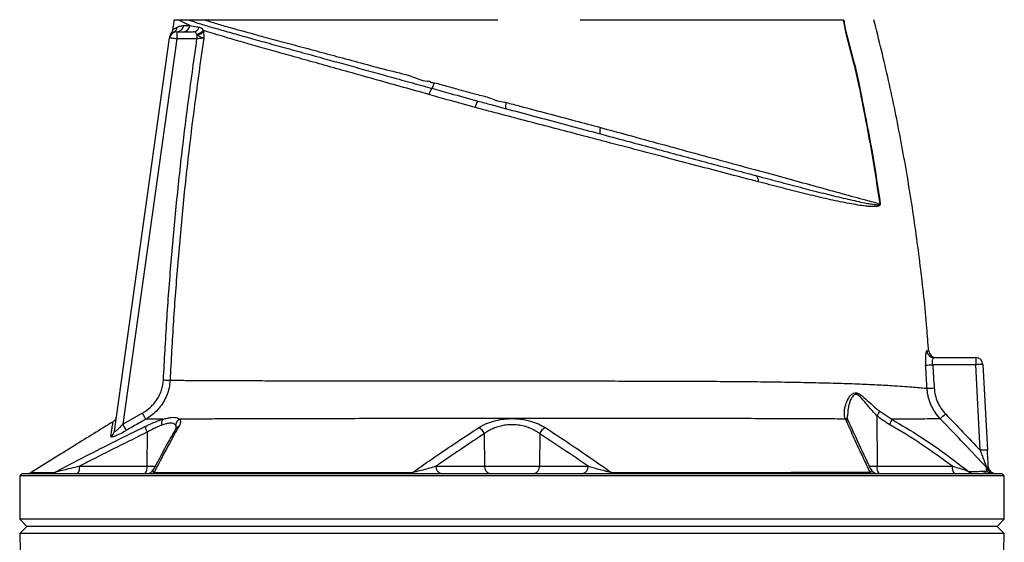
# Model space of a CAD drawing. Header units: millimetres. Extents: x 2138 to 3794, y 859 to 5107.
# Tile 3 of 4: x 2558 to 3374, y 4078 to 4511. Entities that reach past the tile are written whole.
import ezdxf

# ---------------------------------------------------------------- set-up
doc = ezdxf.new("R2010")
doc.units = ezdxf.units.MM
doc.header["$LTSCALE"] = 2

msp = doc.modelspace()

# ---------------------------------------------------------------- linework, layer by layer
at = {"color": 7, "linetype": 'Continuous', "lineweight": 25}
for p, q in [((2685.08, 4500.16), (2684.87, 4500.08)), ((2687.8, 4500.81), (2687.8, 4494.81)), ((2687.8, 4500.81), (2701.27, 4500.81)), ((2704.45, 4498.26), (2704.22, 4498.8)), ((2704.45, 4498.26), (2704.45, 4494.81)), ((2709.62, 4501.99), (2709.85, 4500.91)), ((2636.06, 4169.82), (2681.85, 4495.64)), ((2687.8, 4494.81), (2642.93, 4175.56)), ((2681.85, 4495.64), (2681.85, 4495.62)), ((2704.45, 4494.81), (2687.8, 4494.81)), ((2935.92, 4443.73), (2936.6, 4443.54)), ((3315.24, 4230.81), (3349.89, 4230.81)), ((3349.89, 4230.81), (3349.89, 4224.91)), ((3349.89, 4224.91), (3314.25, 4224.91)), ((3353.6, 4153.94), (3349.89, 4224.91)), ((3355.88, 4225.12), (3359.6, 4154.15)), ((3270.32, 4186.27), (3280.24, 4179.75)), ((2642.93, 4175.56), (2659.08, 4184.76)), ((3241.88, 4179.87), (3241.74, 4180.27)), ((3267.98, 4182.64), (3268.17, 4140.7)), ((2663.11, 4168.88), (2662.99, 4140.7)), ((2942.55, 4167.72), (2942.88, 4140.7)), ((2988.61, 4167.7), (2988.28, 4140.7)), ((2607.13, 4140.7), (2662.99, 4140.7)), ((2902.53, 4140.7), (2942.88, 4140.7)), ((2942.88, 4140.7), (2988.28, 4140.7)), ((2988.28, 4140.7), (3028.58, 4140.7)), ((3268.17, 4140.7), (3330.51, 4140.7)), ((2559.58, 4134.81), (2557.58, 4132.81)), ((2557.58, 4132.81), (2557.58, 4096.81)), ((3373.58, 4132.81), (2557.58, 4132.81)), ((2559.58, 4134.81), (3371.58, 4134.81)), ((3373.58, 4132.81), (3371.58, 4134.81)), ((3373.58, 4096.81), (3373.58, 4132.81)), ((2557.58, 4096.81), (2563.58, 4090.81)), ((3373.58, 4096.81), (2557.58, 4096.81)), ((3367.58, 4090.81), (3373.58, 4096.81)), ((2563.58, 4090.81), (2557.7, 4084.92)), ((3367.58, 4090.81), (2563.58, 4090.81)), ((3373.46, 4084.92), (3367.58, 4090.81)), ((2557.7, 4084.92), (2557.99, 4070.11)), ((3373.46, 4084.92), (2557.7, 4084.92)), ((3373.17, 4070.11), (3373.46, 4084.92))]:
    msp.add_line(p, q, dxfattribs=at)
at = {"color": 8, "linetype": 'Continuous', "lineweight": 25}
for p, q in [((2662.99, 4140.7), (2669.96, 4140.7)), ((3261.63, 4140.7), (3268.17, 4140.7))]:
    msp.add_line(p, q, dxfattribs=at)
at = {"color": 7, "linetype": 'Continuous', "lineweight": 25, "flags": 128}
for points in [[(2687.8, 4494.81), (2686.64, 4494.97), (2685.52, 4495.13), (2684.49, 4495.27), (2683.59, 4495.4), (2682.85, 4495.5), (2682.31, 4495.58), (2681.97, 4495.63), (2681.85, 4495.64)], [(2676.72, 4212.28), (2677.58, 4212.24), (2678.43, 4212.2), (2679.24, 4212.16), (2679.99, 4212.12), (2680.68, 4212.09), (2681.29, 4212.06), (2681.8, 4212.03), (2682.2, 4212.01)], [(2659.08, 4184.76), (2659.59, 4183.87), (2660.08, 4183), (2660.54, 4182.19), (2660.96, 4181.45), (2661.32, 4180.81), (2661.62, 4180.28), (2661.84, 4179.89), (2661.99, 4179.64)], [(2642.93, 4175.56), (2643.44, 4174.66), (2643.94, 4173.8), (2644.4, 4172.98), (2644.82, 4172.24), (2645.19, 4171.6), (2645.49, 4171.08), (2645.71, 4170.69), (2645.85, 4170.44)], [(2882.67, 4134.81), (2882.75, 4134.82), (2882.84, 4134.86), (2882.92, 4134.93), (2883, 4135.02), (2883.08, 4135.14), (2883.15, 4135.28), (2883.23, 4135.45), (2883.3, 4135.64)], [(3048.5, 4134.81), (3048.41, 4134.82), (3048.33, 4134.86), (3048.25, 4134.93), (3048.17, 4135.02), (3048.09, 4135.14), (3048.01, 4135.28), (3047.94, 4135.45), (3047.87, 4135.64)]]:
    msp.add_lwpolyline(points, dxfattribs=at)
at = {"color": 7, "linetype": 'Continuous', "lineweight": 25}
for centre, radius, start, end in [((2682.42, 4505.37), 5.85, 297.02991, 352.40914), ((2687.72, 4506.68), 5.87, 270.74403, 352.53337), ((2693.02, 4506.61), 5.8, 271.22543, 353.39923), ((2701.12, 4506.3), 5.5, 271.57701, 342.09649), ((2687.8, 4494.81), 6, 90, 172), ((2688.01, 4496.34), 6, 143.41867, 172.00371), ((2703.43, 4506.31), 7.55, 275.96714, 325.05751), ((2703.92, 4506.18), 7.93, 273.871, 318.3884), ((2888.36, 4461.56), 13.24, 324.85346, 347.04347), ((2908.39, 4446.27), 11.97, 140.18598, 167.52632), ((2947.01, 4436.25), 12.04, 143.82429, 171.46082), ((2967.81, 4439.25), 7.68, 157.17803, 195.76938), ((3046.04, 4418.4), 7.78, 156.83161, 196.30646), ((3165.25, 4377.76), 4.51, 343.69064, 60.37687), ((3272.84, 4331.06), 27.16, 94.42596, 94.83107), ((3315.27, 4236.78), 5.97, 184.16105, 269.79013), ((3316.97, 4236.81), 6, 184.38502, 269.55954), ((3349.89, 4224.81), 6, 3, 90), ((3304.63, 4349.41), 124.88, 271.71437, 274.41889), ((3355.89, 4138.92), 86.2, 90.00798, 93.99383), ((3307.3, 4330.24), 124.9, 271.03515, 273.7397), ((3256.3, 4192.73), 15.44, 319.18045, 335.27409), ((2631.82, 4182.75), 6, 301.65679, 351.99979), ((2680.89, 4176.17), 5.83, 142.48405, 194.54425), ((2692.95, 4174.35), 6.14, 117.56042, 176.09468), ((3268.37, 4181.41), 11.99, 328.6396, 352.02211), ((3219.45, 4292.24), 150.95, 312.0366, 314.27101), ((2630.3, 4170.65), 5.82, 298.73326, 351.82711), ((2671.84, 4173.75), 9.99, 179.12688, 209.14288), ((2934.62, 4165.2), 8.32, 17.63406, 65.60721), ((2996.54, 4165.18), 8.32, 114.34942, 162.33981), ((3359.61, 4067.95), 86.2, 90.00797, 93.99382), ((2600.29, 4139.35), 6.97, 319.29447, 11.19499), ((2656.15, 4139.35), 6.97, 319.29447, 11.19499), ((2663.12, 4140.81), 6, 270.00173, 332.76327), ((2907.8, 4140.03), 5.32, 172.69848, 258.77609), ((2948.16, 4140.03), 5.32, 172.69854, 258.77605), ((2983, 4140.03), 5.32, 281.22395, 7.30146), ((3023.31, 4140.03), 5.32, 281.2239, 7.30153), ((3268.38, 4140.81), 6, 204.86356, 270.0014), ((3275.01, 4139.35), 6.97, 168.80501, 220.70553), ((3337.34, 4139.35), 6.97, 168.80501, 220.70553), ((3354.61, 4135.62), 5.95, 25.89101, 43.83462), ((3365.37, 4140.8), 5.99, 205.52212, 269.9829), ((3366.3, 4140.81), 6, 183, 270), ((2563.88, 4140.81), 6, 270.00042, 301.67386), ((2583.75, 4140.3), 5.49, 270.09716, 302.9808), ((2666.6, 4138.46), 3.66, 270.8395, 310.10575), ((3264.86, 4138.52), 3.72, 226.25327, 268.90501), ((3347.79, 4140.34), 5.53, 225.62832, 269.76114), ((3363.26, 4140.7), 5.89, 223.50453, 269.93324)]:
    msp.add_arc(centre, radius, start, end, dxfattribs=at)
at = {"color": 8, "linetype": 'Continuous', "lineweight": 25}
for centre, radius, start, end in [((3240.51, 4175.95), 4.49, 25.02492, 74.04004), ((3240.65, 4175.49), 4.55, 25.60288, 74.2594), ((2690.91, 4169.03), 4.82, 108.09378, 149.86851)]:
    msp.add_arc(centre, radius, start, end, dxfattribs=at)
for points, knots in [([(2684.33, 4502.56), (2684.31, 4502.55), (2684.19, 4502.47), (2685.1, 4503.03), (2687.18, 4504.08), (2688.23, 4504.6)], [0, 0, 0, 0, 0.0663596, 0.5312546, 1, 1, 1, 1]), ([(2684.87, 4500.08), (2684.64, 4499.99), (2683.71, 4499.62), (2683.15, 4499.91), (2683.23, 4499.88), (2683.24, 4499.87)], [0, 0, 0, 0, 0.2117491, 0.8422676, 1, 1, 1, 1]), ([(3309.31, 4236.34), (3309.8, 4236.34), (3310.78, 4236.34), (3310.92, 4236.34), (3310.99, 4236.34)], [0, 0, 0, 0, 0.499106, 1, 1, 1, 1]), ([(3267.98, 4182.64), (3267.08, 4183.58), (3264.32, 4186.46), (3260.03, 4191.45), (3255.9, 4196.5), (3252.75, 4199.61), (3250.62, 4200.48), (3248.94, 4199.96), (3247.45, 4198.29), (3246.17, 4195.88), (3244.8, 4192.03), (3243.73, 4187.46), (3243.75, 4184.04), (3243.76, 4182.54)], [0, 0, 0, 0, 0.06996, 0.214424, 0.361282, 0.442102, 0.487815, 0.533259, 0.590061, 0.662334, 0.734804, 0.884034, 1, 1, 1, 1]), ([(2633.1, 4165.54), (2633.32, 4167.02), (2633.78, 4169.95), (2634.3, 4173.31), (2634.68, 4175.79), (2634.93, 4177.36), (2634.96, 4177.54), (2634.97, 4177.64)], [0, 0, 0, 0, 0.202838, 0.402358, 0.60187, 0.802917, 1, 1, 1, 1]), ([(2687.25, 4172.67), (2687.28, 4172.91), (2687.39, 4173.75), (2687.07, 4174.34), (2686.83, 4174.77)], [0, 0, 0, 0, 0.280813, 1, 1, 1, 1]), ([(2668.95, 4135.67), (2668.84, 4135.72), (2668.32, 4135.96), (2668.03, 4136.59), (2668.04, 4137.33), (2668.4, 4137.86), (2668.51, 4138.02)], [0, 0, 0, 0, 0.080213, 0.364282, 0.80212, 1, 1, 1, 1]), ([(3262.89, 4138.26), (3262.93, 4138.22), (3263.24, 4137.84), (3263.24, 4137.09), (3263.18, 4136.3), (3262.43, 4135.91), (3262.28, 4135.84)], [0, 0, 0, 0, 0.057511, 0.441191, 0.89205, 1, 1, 1, 1]), ([(2567.03, 4135.7), (2567.16, 4135.7), (2567.42, 4135.7), (2569.55, 4135.7), (2572.95, 4135.7), (2577.58, 4135.7), (2582.34, 4135.69), (2585.57, 4135.69), (2586.74, 4135.69)], [0, 0, 0, 0, 0.184998, 0.369996, 0.557582, 0.745168, 0.907698, 1, 1, 1, 1])]:
    msp.add_open_spline(points, degree=3, knots=knots, dxfattribs=at)
at = {"color": 7, "linetype": 'Continuous', "lineweight": 25}
for points, knots in [([(2685.58, 4510.81), (2685.36, 4509.41), (2684.91, 4506.62), (2684.48, 4503.82), (2684.26, 4502.43)], [0, 0, 0, 0, 0.500013, 1, 1, 1, 1]), ([(2685.59, 4510.81), (2685.6, 4510.81), (2685.61, 4510.81), (2685.67, 4510.81), (2685.73, 4510.81), (2685.82, 4510.81), (2685.93, 4510.81), (2686.06, 4510.81), (2686.21, 4510.81), (2686.38, 4510.81), (2686.57, 4510.81), (2686.77, 4510.81), (2687, 4510.81), (2687.25, 4510.81), (2687.51, 4510.81), (2687.8, 4510.81), (2688.11, 4510.81), (2688.43, 4510.81), (2688.78, 4510.81), (2689.15, 4510.81), (2689.41, 4510.81), (2689.53, 4510.81)], [0, 0, 0, 0, 0.052847, 0.105648, 0.158408, 0.211131, 0.263819, 0.316478, 0.36911, 0.421719, 0.47431, 0.526885, 0.579449, 0.632005, 0.684557, 0.737109, 0.789665, 0.842228, 0.894803, 0.947392, 1, 1, 1, 1]), ([(2688.23, 4504.6), (2688.95, 4504.98), (2689.76, 4505.3), (2691.54, 4505.77), (2692.5, 4505.91), (2693.54, 4505.92)], [0, 0, 0, 0, 0.5, 0.5, 1, 1, 1, 1]), ([(2689.55, 4510.81), (2689.66, 4510.81), (2689.86, 4510.81), (2690.2, 4510.81), (2690.55, 4510.81), (2690.92, 4510.81), (2691.31, 4510.81), (2691.71, 4510.81), (2692.14, 4510.81), (2692.69, 4510.81), (2693.37, 4510.81), (2694.22, 4510.81), (2695.1, 4510.81), (2696.01, 4510.81), (2696.66, 4510.81), (2696.99, 4510.81)], [0, 0, 0, 0, 0.062765, 0.125378, 0.187847, 0.250181, 0.312385, 0.374469, 0.43644, 0.498305, 0.604244, 0.707336, 0.807625, 0.905162, 1, 1, 1, 1]), ([(2698.79, 4505.94), (2697.48, 4506.5), (2694.84, 4507.61), (2691.77, 4509.17), (2690.28, 4510.26), (2689.55, 4510.79)], [0, 0, 0, 0, 0.338971, 0.678798, 1, 1, 1, 1]), ([(2693.54, 4505.92), (2694.58, 4505.92), (2696.19, 4505.93), (2698.1, 4505.94), (2698.79, 4505.94)], [0, 0, 0, 0, 0.641626, 1, 1, 1, 1]), ([(2696.99, 4510.81), (2699.58, 4509.92), (2704.77, 4508.14), (2715.37, 4504.95), (2727.59, 4501.43), (2741.27, 4497.59), (2756.09, 4493.47), (2772.28, 4488.99), (2789.77, 4484.16), (2807.16, 4479.36), (2824.08, 4474.69), (2840.24, 4470.23), (2856.97, 4465.6), (2874.2, 4460.84), (2888.37, 4456.93), (2896.76, 4454.61), (2899.19, 4453.94)], [0, 0, 0, 0, 0.087412, 0.175009, 0.26242, 0.343061, 0.422024, 0.501267, 0.580515, 0.659485, 0.722202, 0.784987, 0.847707, 0.910972, 0.974239, 1, 1, 1, 1]), ([(2696.99, 4510.81), (2697.45, 4510.81), (2698.36, 4510.81), (2699.74, 4510.81), (2701.12, 4510.81), (2702.04, 4510.81), (2702.5, 4510.81)], [0, 0, 0, 0, 0.256856, 0.509136, 0.756848, 1, 1, 1, 1]), ([(2698.79, 4505.94), (2700.48, 4505.63), (2702.8, 4505.19), (2705.6, 4504.74), (2706.35, 4504.61)], [0, 0, 0, 0, 0.729122, 1, 1, 1, 1]), ([(2702.5, 4510.81), (2702.85, 4510.81), (2703.94, 4510.81), (2705.82, 4510.81), (2708.16, 4510.81), (2709.79, 4510.81), (2710.6, 4510.81)], [0, 0, 0, 0, 0.134391, 0.418341, 0.706868, 1, 1, 1, 1]), ([(2706.35, 4504.61), (2706.92, 4504.45), (2707.98, 4504.13), (2708.97, 4503.07), (2709.49, 4502.21), (2709.62, 4501.99)], [0, 0, 0, 0, 0.456524, 0.858027, 1, 1, 1, 1]), ([(2710.61, 4510.81), (2710.94, 4510.81), (2711.58, 4510.81), (2712.58, 4510.81), (2713.58, 4510.81), (2714.61, 4510.81), (2715.65, 4510.81), (2716.71, 4510.81), (2717.79, 4510.81), (2718.89, 4510.81), (2720, 4510.81), (2721.13, 4510.81), (2722.28, 4510.81), (2725.38, 4510.81), (2730.67, 4510.81), (2738.58, 4510.81), (2747.07, 4510.81), (2756.13, 4510.81), (2765.72, 4510.81), (2775.83, 4510.81), (2786.43, 4510.81), (2797.54, 4510.81), (2809.11, 4510.81), (2821.16, 4510.81), (2833.61, 4510.81), (2843.4, 4510.81), (2850.25, 4510.81), (2854.02, 4510.81), (2857.81, 4510.81), (2861.63, 4510.81), (2865.48, 4510.81), (2869.35, 4510.81), (2871.95, 4510.81), (2873.24, 4510.81)], [0, 0, 0, 0, 0.010299, 0.020596, 0.03089, 0.041183, 0.051475, 0.061768, 0.072061, 0.082355, 0.092652, 0.102951, 0.113254, 0.123561, 0.185249, 0.246982, 0.308889, 0.370735, 0.432864, 0.495008, 0.557252, 0.619549, 0.682503, 0.745393, 0.808835, 0.872282, 0.890519, 0.908752, 0.926985, 0.945222, 0.963468, 0.981726, 1, 1, 1, 1]), ([(2710.61, 4510.8), (2711.87, 4510.37), (2716.17, 4508.91), (2724.57, 4506.39), (2736.49, 4503.03), (2750.14, 4499.32), (2765.52, 4495.13), (2782.58, 4490.53), (2800.81, 4485.63), (2820.1, 4480.41), (2840.29, 4475.09), (2861.27, 4469.07), (2880.45, 4465.19), (2892.28, 4459.75), (2897.12, 4459.75), (2897.12, 4459.75)], [0, 0, 0, 0, 0.036356, 0.124438, 0.212652, 0.300717, 0.393228, 0.48591, 0.578421, 0.66923, 0.760363, 0.851497, 0.942307, 1, 1, 1, 1, 1]), ([(2873.24, 4510.81), (2873.79, 4510.81), (2874.88, 4510.81), (2876.53, 4510.81), (2878.17, 4510.81), (2879.83, 4510.81), (2881.49, 4510.81), (2883.15, 4510.81), (2884.82, 4510.81), (2886.49, 4510.81), (2888.17, 4510.81), (2889.85, 4510.81), (2894.43, 4510.81), (2901.96, 4510.81), (2912.57, 4510.81), (2923.29, 4510.81), (2931.59, 4510.81), (2937.37, 4510.81), (2940.65, 4510.81), (2943.93, 4510.81), (2947.2, 4510.81), (2950.46, 4510.81), (2952.63, 4510.81), (2953.71, 4510.81)], [0, 0, 0, 0, 0.021224, 0.042435, 0.063636, 0.084829, 0.106017, 0.127203, 0.148387, 0.169574, 0.190766, 0.211965, 0.233173, 0.363314, 0.493383, 0.625569, 0.757735, 0.798135, 0.838503, 0.878857, 0.919213, 0.959588, 1, 1, 1, 1]), ([(3022, 4510.81), (3022.85, 4510.81), (3024.56, 4510.81), (3027.12, 4510.81), (3029.67, 4510.81), (3032.22, 4510.81), (3034.77, 4510.81), (3037.31, 4510.81), (3039.85, 4510.81), (3042.38, 4510.81), (3044.9, 4510.81), (3047.43, 4510.81), (3049.95, 4510.81), (3052.46, 4510.81), (3059.58, 4510.81), (3071.2, 4510.81), (3087.11, 4510.81), (3102.69, 4510.81), (3117.91, 4510.81), (3132.72, 4510.81), (3147.06, 4510.81), (3160.91, 4510.81), (3174.22, 4510.81), (3186.95, 4510.81), (3199.05, 4510.81), (3210.49, 4510.81), (3218.68, 4510.81), (3224.07, 4510.81), (3226.96, 4510.81), (3229.77, 4510.81), (3232.53, 4510.81), (3235.22, 4510.81), (3237.86, 4510.81), (3239.56, 4510.81), (3240.41, 4510.81)], [0, 0, 0, 0, 0.009539, 0.019075, 0.02861, 0.038144, 0.047677, 0.057211, 0.066746, 0.076283, 0.085822, 0.095364, 0.104909, 0.114459, 0.124013, 0.186218, 0.248355, 0.310652, 0.373016, 0.435522, 0.497964, 0.560535, 0.623167, 0.685915, 0.748593, 0.811367, 0.874209, 0.892205, 0.910185, 0.928154, 0.946115, 0.964074, 0.982034, 1, 1, 1, 1]), ([(3270.56, 4358.12), (3268.61, 4371.4), (3264.71, 4397.95), (3256.88, 4437.46), (3249.62, 4475.23), (3241.85, 4499.25), (3240.41, 4510.81), (3240.41, 4510.81)], [0, 0, 0, 0, 0.258568, 0.517112, 0.775632, 0.999998, 1, 1, 1, 1]), ([(3240.63, 4510.81), (3240.63, 4510.81), (3242.08, 4499.27), (3249.81, 4475.25), (3257.06, 4437.5), (3264.89, 4397.98), (3268.8, 4371.42), (3270.75, 4358.14)], [0, 0, 0, 0, 0.000002, 0.224038, 0.482641, 0.741299, 1, 1, 1, 1]), ([(3310.8, 4236.33), (3310.36, 4242.65), (3308.74, 4266.23), (3304.19, 4306.91), (3297.17, 4358.33), (3288.35, 4409.48), (3278.01, 4460.37), (3269.72, 4493.99), (3265.58, 4510.81)], [0, 0, 0, 0, 0.068231, 0.25452, 0.440793, 0.627098, 0.813484, 1, 1, 1, 1]), ([(2681.95, 4496.35), (2681.96, 4496.43), (2682, 4496.72), (2682.07, 4497.16), (2682.06, 4497.11), (2682.06, 4497.1)], [0, 0, 0, 0, 0.215746, 0.737705, 1, 1, 1, 1]), ([(2684.28, 4502.56), (2684.28, 4502.4), (2684.27, 4501.81), (2683.93, 4500.88), (2683.59, 4500.11), (2683.35, 4499.8), (2683.34, 4499.79)], [0, 0, 0, 0, 0.158461, 0.6025, 0.987522, 1, 1, 1, 1]), ([(2704.22, 4498.8), (2704.11, 4499), (2703.74, 4499.71), (2702.95, 4500.63), (2701.86, 4500.74), (2701.27, 4500.81)], [0, 0, 0, 0, 0.148622, 0.541356, 1, 1, 1, 1]), ([(2710.06, 4495.6), (2710.06, 4495.6), (2710.03, 4495.6), (2709.93, 4495.62), (2709.78, 4495.65), (2709.57, 4495.69), (2709.3, 4495.76), (2708.66, 4495.93), (2707.56, 4496.29), (2705.91, 4497.04), (2704.97, 4497.82), (2704.45, 4498.26)], [0, 0, 0, 0, 0.003678, 0.028045, 0.080022, 0.121239, 0.180392, 0.255432, 0.502553, 0.725153, 1, 1, 1, 1]), ([(2896.7, 4448.86), (2894.26, 4449.54), (2884.38, 4452.3), (2867.32, 4457.05), (2845.94, 4463.04), (2825.33, 4468.81), (2805.62, 4474.33), (2786.97, 4479.54), (2769.48, 4484.44), (2753.31, 4489.01), (2738.53, 4493.23), (2726.57, 4496.72), (2716.93, 4499.62), (2712.06, 4501.2), (2709.62, 4501.99)], [0, 0, 0, 0, 0.030225, 0.122394, 0.214849, 0.307291, 0.399443, 0.491868, 0.584612, 0.677344, 0.76975, 0.864043, 0.932022, 1, 1, 1, 1]), ([(2709.85, 4500.91), (2709.95, 4500.12), (2710.11, 4498.91), (2710.14, 4497.24), (2710.11, 4496.37), (2710.09, 4495.93), (2710.08, 4495.79), (2710.07, 4495.7), (2710.07, 4495.64), (2710.06, 4495.61), (2710.06, 4495.6)], [0, 0, 0, 0, 0.4804654, 0.7347644, 0.9112057, 0.9464441, 0.9689729, 0.9818057, 0.9946621, 1, 1, 1, 1]), ([(2676.72, 4212.28), (2677.59, 4228.6), (2679.33, 4261.24), (2683.02, 4310.13), (2687.51, 4358.95), (2694.15, 4420.58), (2700.43, 4465.79), (2704.45, 4494.81)], [0, 0, 0, 0, 0.172611, 0.345275, 0.517885, 0.690545, 1, 1, 1, 1]), ([(2710.06, 4495.6), (2705.95, 4466.11), (2699.6, 4420.46), (2692.92, 4358.41), (2688.45, 4309.68), (2684.79, 4260.88), (2683.06, 4228.31), (2682.2, 4212.01)], [0, 0, 0, 0, 0.3133516, 0.4849942, 0.6566864, 0.8283169, 1, 1, 1, 1]), ([(2710.06, 4495.6), (2709.96, 4495.58), (2709.53, 4495.52), (2708.41, 4495.36), (2706.55, 4495.1), (2705.15, 4494.91), (2704.45, 4494.81)], [0, 0, 0, 0, 0.096872, 0.39434, 0.696269, 1, 1, 1, 1]), ([(2897.12, 4459.75), (2897.12, 4459.75), (2898.11, 4458.69), (2899.69, 4458.64), (2901.27, 4458.59)], [0, 0, 0, 0, 0.000038, 1, 1, 1, 1]), ([(2901.27, 4458.59), (2905.06, 4457.53), (2912.65, 4455.42), (2924.2, 4452.3), (2935.87, 4448.93), (2947.68, 4446.32), (2955.42, 4442.59), (2959.38, 4442.59), (2959.38, 4442.59)], [0, 0, 0, 0, 0.198035, 0.396185, 0.594324, 0.79716, 0.999998, 1, 1, 1, 1]), ([(2935.11, 4438.04), (2927.31, 4440.2), (2914.38, 4443.78), (2901.73, 4447.41), (2896.7, 4448.86)], [0, 0, 0, 0, 0.602635, 1, 1, 1, 1]), ([(2899.19, 4453.94), (2904.21, 4452.53), (2916.76, 4449.01), (2929.59, 4445.48), (2937.29, 4443.36)], [0, 0, 0, 0, 0.399668, 1, 1, 1, 1]), ([(2937.29, 4443.36), (2940.9, 4442.39), (2952.38, 4439.32), (2971.85, 4434.1), (2995.84, 4427.67), (3019.9, 4421.23), (3043.23, 4414.97), (3065.46, 4409.02), (3086.6, 4403.35), (3107.47, 4397.76), (3128.02, 4392.25), (3148.22, 4386.84), (3161.06, 4383.4), (3167.48, 4381.68)], [0, 0, 0, 0, 0.044444, 0.141281, 0.238114, 0.337805, 0.437499, 0.529606, 0.621847, 0.714024, 0.809327, 0.904705, 1, 1, 1, 1]), ([(2959.38, 4442.59), (2959.38, 4442.59), (2959.85, 4442.59), (2960.29, 4442.41), (2960.73, 4442.23)], [0, 0, 0, 0, 0.000081, 1, 1, 1, 1]), ([(2960.73, 4442.23), (2964.54, 4441.22), (2983.59, 4436.18), (3009.64, 4429.26), (3031.88, 4423.33), (3038.89, 4421.46)], [0, 0, 0, 0, 0.146169, 0.730844, 1, 1, 1, 1]), ([(3169.58, 4376.49), (3161.89, 4378.51), (3146.48, 4382.55), (3122.09, 4388.95), (3096.82, 4395.59), (3070.74, 4402.44), (3049.46, 4408.03), (3029.83, 4413.19), (3011.9, 4417.9), (2990.04, 4423.63), (2968.08, 4429.39), (2949.74, 4434.2), (2938.79, 4437.07), (2935.11, 4438.04)], [0, 0, 0, 0, 0.112037, 0.224543, 0.337106, 0.449416, 0.561286, 0.604224, 0.691895, 0.779823, 0.867766, 0.955458, 1, 1, 1, 1]), ([(3038.89, 4421.46), (3046.31, 4419.44), (3063.41, 4414.78), (3089.64, 4407.62), (3117.59, 4399.99), (3144.79, 4392.56), (3170.79, 4385.46), (3195.17, 4378.79), (3218.04, 4372.53), (3239.35, 4366.69), (3256.88, 4361.88), (3266.65, 4359.2), (3270.56, 4358.12)], [0, 0, 0, 0, 0.080022, 0.184474, 0.288926, 0.396404, 0.503881, 0.60847, 0.71306, 0.820692, 0.928325, 1, 1, 1, 1]), ([(3167.48, 4381.68), (3173.82, 4379.99), (3186.6, 4376.59), (3204.73, 4371.83), (3222.01, 4367.37), (3238.2, 4363.38), (3250.39, 4360.58), (3258.5, 4358.9), (3262.7, 4358.15), (3265.43, 4357.74), (3267.22, 4357.55), (3268.4, 4357.48), (3269.19, 4357.49), (3269.75, 4357.54), (3270.14, 4357.62), (3270.4, 4357.74), (3270.51, 4357.85), (3270.56, 4357.94), (3270.57, 4358), (3270.57, 4358.07), (3270.56, 4358.11), (3270.56, 4358.12)], [0, 0, 0, 0, 0.155835, 0.314091, 0.472711, 0.631278, 0.789462, 0.85913, 0.905635, 0.936735, 0.957589, 0.97162, 0.981095, 0.987523, 0.993436, 0.996554, 0.998227, 0.998767, 0.999234, 0.999647, 1, 1, 1, 1]), ([(3270.75, 4358.14), (3270.75, 4358.06), (3270.77, 4357.89), (3270.74, 4357.63), (3270.63, 4357.34), (3270.4, 4357.01), (3270.03, 4356.72), (3269.5, 4356.45), (3268.76, 4356.22), (3267.64, 4356.01), (3265.93, 4355.88), (3263.32, 4355.9), (3259.3, 4356.21), (3251.45, 4357.27), (3239.56, 4359.44), (3223.64, 4362.91), (3206.56, 4367.05), (3188.59, 4371.57), (3175.89, 4374.86), (3169.58, 4376.49)], [0, 0, 0, 0, 0.00149, 0.00326, 0.005623, 0.009364, 0.015824, 0.022557, 0.032281, 0.04649, 0.067432, 0.098497, 0.1448, 0.214049, 0.371366, 0.529123, 0.686997, 0.844475, 1, 1, 1, 1]), ([(3309.31, 4236.34), (3309.21, 4236.34), (3309.12, 4236.27), (3308.93, 4235.96), (3308.84, 4235.73), (3308.72, 4235.29), (3308.68, 4235.12), (3308.61, 4234.76), (3308.57, 4234.56), (3308.47, 4233.91), (3308.41, 4233.42), (3308.31, 4232.33), (3308.27, 4231.73), (3308.22, 4230.45), (3308.21, 4229.78), (3308.21, 4228.72), (3308.21, 4228.35), (3308.22, 4227.62), (3308.23, 4227.25), (3308.27, 4226.13), (3308.31, 4225.37), (3308.36, 4224.6)], [0, 0, 0, 0, 0.125, 0.125, 0.25, 0.25, 0.3125, 0.3125, 0.375, 0.375, 0.5, 0.5, 0.625, 0.625, 0.75, 0.75, 0.8125, 0.8125, 0.875, 0.875, 1, 1, 1, 1]), ([(3314.25, 4224.91), (3314.19, 4225.3), (3314.15, 4225.69), (3314.1, 4226.45), (3314.09, 4226.83), (3314.1, 4227.56), (3314.12, 4227.9), (3314.18, 4228.54), (3314.22, 4228.84), (3314.32, 4229.39), (3314.38, 4229.63), (3314.53, 4230.05), (3314.61, 4230.23), (3314.77, 4230.51), (3314.86, 4230.62), (3315.05, 4230.77), (3315.15, 4230.81), (3315.24, 4230.81)], [0, 0, 0, 0, 0.125, 0.125, 0.25, 0.25, 0.375, 0.375, 0.5, 0.5, 0.625, 0.625, 0.75, 0.75, 0.875, 0.875, 1, 1, 1, 1]), ([(3309.56, 4205.36), (3309.33, 4209.35), (3308.95, 4215.77), (3308.52, 4222.18), (3308.36, 4224.6)], [0, 0, 0, 0, 0.622513, 1, 1, 1, 1]), ([(2659.08, 4184.76), (2661.58, 4186.17), (2663.87, 4187.84), (2666.98, 4190.72), (2667.97, 4191.75), (2669.83, 4193.93), (2670.68, 4195.07), (2672.23, 4197.44), (2672.93, 4198.68), (2674.17, 4201.24), (2674.72, 4202.58), (2676.05, 4206.63), (2676.58, 4209.41), (2676.72, 4212.28)], [0, 0, 0, 0, 0.25, 0.25, 0.375, 0.375, 0.5, 0.5, 0.625, 0.625, 0.75, 0.75, 1, 1, 1, 1]), ([(2682.2, 4212.01), (2682, 4209.91), (2681.59, 4205.69), (2679.67, 4199.62), (2676.86, 4193.95), (2673.15, 4188.75), (2668.61, 4184.17), (2664.71, 4181.26), (2662.42, 4179.9), (2661.99, 4179.64)], [0, 0, 0, 0, 0.159322, 0.318665, 0.476802, 0.634975, 0.798376, 0.961815, 1, 1, 1, 1]), ([(2682.2, 4212.01), (2685.81, 4211.99), (2693.03, 4211.95), (2706.24, 4211.88), (2721.11, 4211.81), (2737.76, 4211.75), (2756, 4211.68), (2775.66, 4211.62), (2796.73, 4211.57), (2819.17, 4211.53), (2842.83, 4211.5), (2867.34, 4211.47), (2892.56, 4211.45), (2918.34, 4211.45), (2944.52, 4211.44), (2970.85, 4211.44), (2996.99, 4211.43), (3022.71, 4211.42), (3047.9, 4211.4), (3072.56, 4211.37), (3097.54, 4211.32), (3122.72, 4211.22), (3147.87, 4211.06), (3171.95, 4210.83), (3194.41, 4210.52), (3215.17, 4210.14), (3234.26, 4209.66), (3251.97, 4209.07), (3268.14, 4208.37), (3281.18, 4207.61), (3291.32, 4206.87), (3298.79, 4206.28), (3304.87, 4205.77), (3308.09, 4205.49), (3309.4, 4205.37), (3309.56, 4205.36)], [0, 0, 0, 0, 0.030917, 0.061889, 0.092807, 0.123949, 0.155198, 0.186448, 0.217591, 0.249432, 0.281386, 0.313339, 0.345179, 0.377121, 0.409183, 0.441237, 0.473169, 0.50461, 0.536152, 0.567736, 0.599233, 0.634363, 0.66958, 0.704795, 0.739919, 0.773174, 0.806553, 0.83997, 0.873342, 0.906591, 0.929135, 0.951751, 0.974343, 0.996854, 1, 1, 1, 1]), ([(3320.52, 4180.13), (3318.9, 4181.83), (3317.44, 4183.66), (3315.51, 4186.56), (3314.91, 4187.56), (3313.79, 4189.61), (3313.27, 4190.66), (3311.86, 4193.9), (3311.12, 4196.12), (3310.3, 4199.53), (3310.08, 4200.68), (3309.74, 4203), (3309.62, 4204.18), (3309.56, 4205.36)], [0, 0, 0, 0, 0.25, 0.25, 0.375, 0.375, 0.5, 0.5, 0.75, 0.75, 0.875, 0.875, 1, 1, 1, 1]), ([(3315.45, 4205.6), (3315.66, 4203.61), (3316.1, 4199.56), (3318.11, 4193.88), (3320.96, 4188.6), (3323.52, 4185.65), (3324.82, 4184.15)], [0, 0, 0, 0, 0.2509625, 0.5104322, 0.7515592, 1, 1, 1, 1]), ([(3241.74, 4180.27), (3241.39, 4181.83), (3240.69, 4184.97), (3241.58, 4190.21), (3243.43, 4195.59), (3245.97, 4199.49), (3248.52, 4201.46), (3250.49, 4201.86), (3252.94, 4201.15), (3256.54, 4198.51), (3261.35, 4194.13), (3266.19, 4189.65), (3269.32, 4187.09), (3270.32, 4186.27)], [0, 0, 0, 0, 0.124492, 0.24928, 0.371719, 0.493535, 0.544785, 0.587964, 0.631179, 0.702898, 0.823014, 0.943415, 1, 1, 1, 1]), ([(2661.99, 4179.64), (2658.51, 4177.66), (2653.13, 4174.6), (2647.75, 4171.53), (2645.85, 4170.44)], [0, 0, 0, 0, 0.646194, 1, 1, 1, 1]), ([(2661.85, 4173.9), (2662.89, 4174.39), (2665.56, 4175.65), (2669.81, 4177.46), (2673.57, 4178.87), (2675.65, 4179.53), (2676.27, 4179.72)], [0, 0, 0, 0, 0.205618, 0.52961, 0.860484, 1, 1, 1, 1]), ([(2676.27, 4179.72), (2673.7, 4179.71), (2668.55, 4179.68), (2664.17, 4179.65), (2661.99, 4179.64)], [0, 0, 0, 0, 0.499331, 1, 1, 1, 1]), ([(2676.27, 4179.72), (2677.53, 4180.06), (2680.08, 4180.75), (2683.38, 4181.29), (2686.21, 4181.35), (2688.58, 4180.87), (2689.59, 4180.16), (2690.11, 4179.79)], [0, 0, 0, 0, 0.1923308, 0.3884212, 0.5831671, 0.7824961, 1, 1, 1, 1]), ([(2690.11, 4179.79), (2690.38, 4179.44), (2690.57, 4179.05), (2690.72, 4178.38), (2690.74, 4178.15), (2690.76, 4177.66), (2690.75, 4177.41), (2690.59, 4176.11), (2690.14, 4174.92), (2689.41, 4173.62)], [0, 0, 0, 0, 0.25, 0.25, 0.375, 0.375, 0.5, 0.5, 1, 1, 1, 1]), ([(3241.88, 4179.87), (3236.15, 4179.9), (3224.68, 4179.95), (3204.82, 4180.04), (3182.54, 4180.13), (3157.61, 4180.21), (3131.5, 4180.27), (3105.19, 4180.3), (3078.94, 4180.29), (3052.87, 4180.27), (3026.25, 4180.24), (2999, 4180.23), (2971.26, 4180.22), (2943.24, 4180.23), (2915.39, 4180.23), (2887.98, 4180.22), (2861.19, 4180.21), (2835.17, 4180.18), (2810.06, 4180.15), (2786.25, 4180.11), (2763.89, 4180.06), (2743.04, 4180), (2723.71, 4179.93), (2705.78, 4179.86), (2695.38, 4179.81), (2690.11, 4179.79)], [0, 0, 0, 0, 0.039561, 0.079123, 0.126113, 0.173236, 0.220365, 0.267364, 0.310043, 0.352843, 0.395597, 0.438213, 0.481793, 0.525538, 0.569293, 0.612885, 0.656242, 0.699753, 0.743264, 0.786622, 0.829037, 0.871597, 0.914156, 0.956569, 1, 1, 1, 1]), ([(2938.05, 4172.77), (2938.91, 4173.32), (2939.81, 4173.85), (2941.7, 4174.87), (2942.69, 4175.35), (2944.74, 4176.25), (2945.8, 4176.68), (2947.46, 4177.27), (2948.03, 4177.46), (2949.18, 4177.83), (2949.77, 4178), (2952.73, 4178.83), (2955.2, 4179.34), (2959.06, 4179.87), (2960.38, 4180), (2963.01, 4180.17), (2965.63, 4180.26), (2968.26, 4180.17), (2970.89, 4179.99), (2972.21, 4179.85), (2976.06, 4179.32), (2978.51, 4178.81), (2981.44, 4177.99), (2982.02, 4177.81), (2983.17, 4177.44), (2983.74, 4177.25), (2985.4, 4176.65), (2986.47, 4176.23), (2989.53, 4174.87), (2991.4, 4173.86), (2993.11, 4172.76)], [0, 0, 0, 0, 0.0625, 0.0625, 0.125, 0.125, 0.1875, 0.1875, 0.21875, 0.21875, 0.25, 0.25, 0.375, 0.375, 0.4375, 0.4375, 0.5, 0.5625, 0.5625, 0.625, 0.625, 0.75, 0.75, 0.78125, 0.78125, 0.8125, 0.8125, 0.875, 0.875, 1, 1, 1, 1]), ([(3262.28, 4135.84), (3261.82, 4136.83), (3259.4, 4142), (3254.78, 4151.89), (3248.44, 4165.54), (3244.07, 4175.09), (3241.88, 4179.87)], [0, 0, 0, 0, 0.0681501, 0.35549, 0.6778131, 1, 1, 1, 1]), ([(3244.58, 4177.85), (3244.36, 4178.45), (3243.89, 4179.73), (3243.61, 4181.39), (3243.66, 4182.47), (3243.66, 4182.54)], [0, 0, 0, 0, 0.443554, 0.959352, 1, 1, 1, 1]), ([(3278.61, 4175.17), (3276.76, 4176.28), (3273.05, 4178.51), (3269.68, 4181.26), (3267.98, 4182.64)], [0, 0, 0, 0, 0.4978061, 1, 1, 1, 1]), ([(3320.52, 4180.13), (3320.28, 4180.12), (3318.62, 4180.09), (3314.29, 4180), (3306.6, 4179.88), (3298.04, 4179.8), (3289.62, 4179.75), (3283.37, 4179.75), (3280.24, 4179.75)], [0, 0, 0, 0, 0.039622, 0.274793, 0.50996, 0.673205, 0.836641, 1, 1, 1, 1]), ([(3280.24, 4179.75), (3288.28, 4174.98), (3304.33, 4165.43), (3325.44, 4150.72), (3338.38, 4140.68), (3343.91, 4136.38)], [0, 0, 0, 0, 0.364122, 0.727927, 1, 1, 1, 1]), ([(3358.9, 4139.74), (3352.64, 4146.36), (3339.88, 4159.86), (3327.06, 4173.29), (3320.52, 4180.13)], [0, 0, 0, 0, 0.490815, 1, 1, 1, 1]), ([(2634.97, 4177.64), (2624.2, 4171), (2601.56, 4157.02), (2578.91, 4143.04), (2567.03, 4135.7)], [0, 0, 0, 0, 0.475367, 1, 1, 1, 1]), ([(2586.74, 4135.69), (2595.23, 4140.19), (2620.06, 4153.36), (2645.26, 4165.75), (2661.85, 4173.9)], [0, 0, 0, 0, 0.341797, 1, 1, 1, 1]), ([(2633.1, 4165.54), (2633.14, 4165.38), (2633.24, 4165.01), (2634.66, 4165.2), (2637.18, 4166.07), (2641.01, 4167.78), (2644.06, 4169.46), (2645.85, 4170.44)], [0, 0, 0, 0, 0.142737, 0.31783, 0.492342, 0.703149, 1, 1, 1, 1]), ([(2642.93, 4175.56), (2641.97, 4174.48), (2640.39, 4172.71), (2638.3, 4170.72), (2637.04, 4169.73), (2636.43, 4169.44), (2636.13, 4169.43), (2636.04, 4169.59), (2636.06, 4169.78), (2636.06, 4169.82)], [0, 0, 0, 0, 0.345187, 0.568036, 0.731055, 0.824475, 0.879149, 0.973791, 1, 1, 1, 1]), ([(2675.25, 4174.7), (2674.73, 4174.51), (2672.99, 4173.86), (2669.82, 4172.45), (2666.25, 4170.64), (2663.99, 4169.37), (2663.11, 4168.88)], [0, 0, 0, 0, 0.1378082, 0.4611817, 0.7920924, 1, 1, 1, 1]), ([(2686.74, 4171.45), (2684.81, 4168.06), (2679.96, 4159.53), (2673.88, 4148.34), (2669.74, 4140.47), (2668.48, 4138.07)], [0, 0, 0, 0, 0.314154, 0.790757, 1, 1, 1, 1]), ([(2689.41, 4173.62), (2685.98, 4167.52), (2682.57, 4161.28), (2675.75, 4148.61), (2672.35, 4142.17), (2668.95, 4135.67)], [0, 0, 0, 0, 0.5, 0.5, 1, 1, 1, 1]), ([(2686.83, 4174.77), (2686.46, 4175.19), (2685.78, 4175.99), (2683.88, 4176.56), (2681.51, 4176.51), (2678.61, 4175.88), (2676.38, 4175.1), (2675.25, 4174.7)], [0, 0, 0, 0, 0.220063, 0.411601, 0.610109, 0.802106, 1, 1, 1, 1]), ([(2687.33, 4172.8), (2687.33, 4172.78), (2687.32, 4172.73), (2687.15, 4172.19), (2686.81, 4171.62), (2686.69, 4171.41)], [0, 0, 0, 0, 0.322742, 0.745921, 1, 1, 1, 1]), ([(2883.3, 4135.64), (2889.44, 4139.97), (2907.56, 4152.72), (2925.92, 4164.79), (2938.05, 4172.77)], [0, 0, 0, 0, 0.3391819, 1, 1, 1, 1]), ([(2988.61, 4167.7), (2987.4, 4168.56), (2984.99, 4170.27), (2980.59, 4172.39), (2975.69, 4174), (2970.57, 4174.97), (2965.47, 4175.25), (2960.67, 4174.96), (2956.16, 4174.14), (2951.91, 4172.88), (2947.97, 4171.19), (2944.84, 4169.41), (2943.18, 4168.18), (2942.55, 4167.72)], [0, 0, 0, 0, 0.103442, 0.206787, 0.309155, 0.411406, 0.502027, 0.592649, 0.677663, 0.762732, 0.853734, 0.944802, 1, 1, 1, 1]), ([(2993.11, 4172.76), (3002.33, 4166.82), (3011.49, 4160.72), (3029.73, 4148.32), (3038.81, 4142.02), (3047.87, 4135.64)], [0, 0, 0, 0, 0.5, 0.5, 1, 1, 1, 1]), ([(3244.75, 4177.45), (3244.71, 4177.54), (3244.66, 4177.66), (3244.6, 4177.8), (3244.58, 4177.84)], [0, 0, 0, 0, 0.700541, 1, 1, 1, 1]), ([(3262.93, 4138.29), (3259.26, 4146.08), (3253.18, 4159.01), (3247.15, 4172.22), (3244.76, 4177.46)], [0, 0, 0, 0, 0.60313, 1, 1, 1, 1]), ([(3330.51, 4140.7), (3322.21, 4146.99), (3313.74, 4153.03), (3296.44, 4164.55), (3287.61, 4170.02), (3278.61, 4175.17)], [0, 0, 0, 0, 0.5, 0.5, 1, 1, 1, 1]), ([(2663.11, 4168.88), (2646.56, 4160.73), (2627.82, 4151.51), (2609.3, 4141.83), (2607.13, 4140.7)], [0, 0, 0, 0, 0.883029, 1, 1, 1, 1]), ([(2942.55, 4167.72), (2930.5, 4159.74), (2917.11, 4150.87), (2903.86, 4141.63), (2902.53, 4140.7)], [0, 0, 0, 0, 0.899641, 1, 1, 1, 1]), ([(3353.6, 4153.94), (3354.1, 4152.61), (3354.59, 4151.29), (3355.32, 4149.32), (3355.56, 4148.67), (3356.05, 4147.37), (3356.29, 4146.72), (3356.77, 4145.44), (3357, 4144.8), (3357.46, 4143.57), (3357.69, 4142.96), (3358.02, 4142.09), (3358.12, 4141.81), (3358.33, 4141.27), (3358.42, 4141), (3358.6, 4140.52), (3358.69, 4140.31), (3358.82, 4139.95), (3358.88, 4139.81), (3358.9, 4139.74)], [0, 0, 0, 0, 0.25, 0.25, 0.375, 0.375, 0.5, 0.5, 0.625, 0.625, 0.75, 0.75, 0.8125, 0.8125, 0.875, 0.875, 0.9375, 0.9375, 1, 1, 1, 1]), ([(3360.31, 4140.49), (3360.23, 4141.97), (3360.09, 4144.76), (3359.84, 4149.48), (3359.68, 4152.58), (3359.6, 4154.15)], [0, 0, 0, 0, 0.3575636, 0.6735949, 1, 1, 1, 1]), ([(2607.13, 4140.7), (2604.62, 4140.11), (2599.6, 4138.94), (2593.29, 4137.41), (2589.06, 4136.34), (2587.27, 4135.85), (2586.81, 4135.71), (2586.74, 4135.69)], [0, 0, 0, 0, 0.3428107, 0.6850196, 0.8982462, 0.984345, 1, 1, 1, 1]), ([(2902.53, 4140.7), (2900.83, 4140.19), (2897.44, 4139.15), (2892, 4137.64), (2887.55, 4136.51), (2884.56, 4135.87), (2883.61, 4135.7), (2883.3, 4135.64)], [0, 0, 0, 0, 0.2987436, 0.5993944, 0.8790947, 0.9613889, 1, 1, 1, 1]), ([(3047.87, 4135.64), (3047.36, 4135.72), (3046.87, 4135.82), (3045.92, 4136.01), (3045.46, 4136.11), (3044.09, 4136.41), (3043.21, 4136.62), (3040.64, 4137.25), (3039.02, 4137.68), (3035.88, 4138.54), (3034.36, 4138.97), (3031.41, 4139.84), (3029.98, 4140.27), (3028.58, 4140.7)], [0, 0, 0, 0, 0.0625, 0.0625, 0.125, 0.125, 0.25, 0.25, 0.5, 0.5, 0.75, 0.75, 1, 1, 1, 1]), ([(3343.91, 4136.38), (3343.25, 4136.63), (3341.72, 4137.2), (3337.17, 4138.68), (3333.21, 4139.88), (3330.51, 4140.7)], [0, 0, 0, 0, 0.194552, 0.450243, 1, 1, 1, 1]), ([(3358.99, 4136.64), (3359.34, 4137.13), (3359.77, 4137.71), (3359.94, 4138.14), (3359.96, 4138.22)], [0, 0, 0, 0, 0.83609, 1, 1, 1, 1]), ([(3359.96, 4138.22), (3359.98, 4138.36), (3360.02, 4138.66), (3360.26, 4139.61), (3360.29, 4140.2), (3360.31, 4140.49)], [0, 0, 0, 0, 0.325335, 0.659459, 1, 1, 1, 1]), ([(2668.95, 4135.67), (2673.89, 4135.66), (2684.68, 4135.66), (2702.6, 4135.66), (2722.64, 4135.66), (2743.86, 4135.65), (2765.33, 4135.65), (2786.75, 4135.65), (2808.04, 4135.65), (2829.97, 4135.65), (2851.38, 4135.64), (2869.22, 4135.64), (2879.55, 4135.64), (2883.3, 4135.64)], [0, 0, 0, 0, 0.086593, 0.189074, 0.291555, 0.395806, 0.500057, 0.592877, 0.685698, 0.779824, 0.873951, 0.954173, 1, 1, 1, 1]), ([(3047.87, 4135.64), (3054.86, 4135.64), (3070.25, 4135.64), (3093.6, 4135.64), (3117.96, 4135.64), (3141.8, 4135.65), (3164.2, 4135.67), (3185.03, 4135.69), (3204.4, 4135.72), (3223.01, 4135.75), (3239.65, 4135.78), (3252.64, 4135.81), (3259.63, 4135.83), (3262.28, 4135.84)], [0, 0, 0, 0, 0.085381, 0.188019, 0.290657, 0.395079, 0.499501, 0.593021, 0.686541, 0.781406, 0.876272, 0.953068, 1, 1, 1, 1]), ([(3343.91, 4136.38), (3346.19, 4136.42), (3350.5, 4136.49), (3355.47, 4136.58), (3357.81, 4136.62), (3358.99, 4136.64)], [0, 0, 0, 0, 0.358679, 0.67891, 1, 1, 1, 1]), ([(3354.92, 4134.81), (3355.59, 4134.87), (3357.23, 4135.04), (3358.34, 4136.05), (3358.99, 4136.64)], [0, 0, 0, 0, 0.410861, 1, 1, 1, 1])]:
    msp.add_open_spline(points, degree=3, knots=knots, dxfattribs=at)
for points in [[(3314.25, 4224.91), (3314.69, 4218.48), (3315.09, 4212.04), (3315.45, 4205.6)], [(3324.82, 4184.15), (3334.45, 4174.11), (3344.04, 4164.04), (3353.6, 4153.94)], [(3028.58, 4140.7), (3015.34, 4149.93), (3002.03, 4158.98), (2988.61, 4167.7)], [(3358.99, 4136.64), (3358.96, 4137.85), (3358.93, 4138.9), (3358.9, 4139.74)]]:
    msp.add_open_spline(points, degree=3, dxfattribs=at)

doc.saveas('drawing.dxf')
